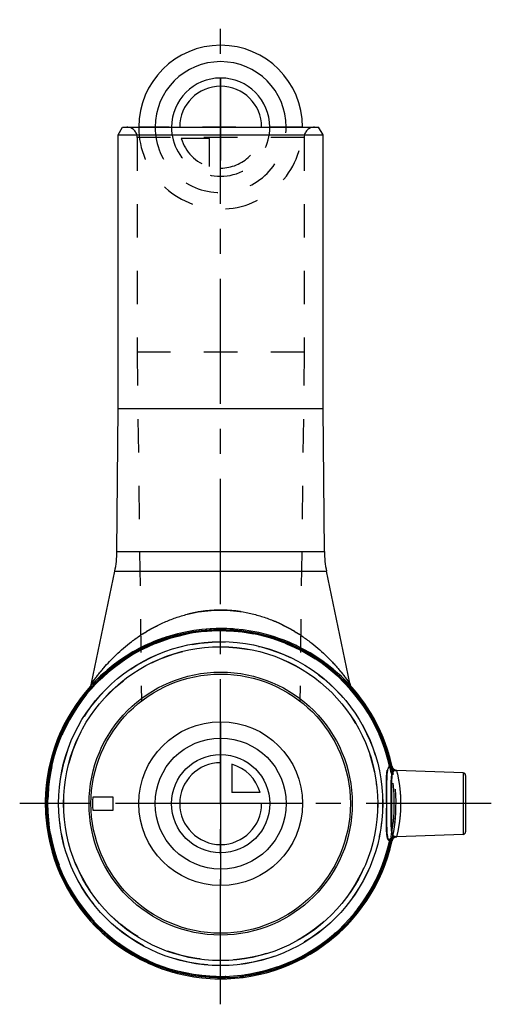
# Model space of a CAD drawing. Header units: millimetres. Extents: x 454 to 546, y 404 to 596.
import ezdxf

# ---------------------------------------------------------------- set-up
doc = ezdxf.new("R2010")
doc.units = ezdxf.units.MM
doc.header["$LTSCALE"] = 65.185185
doc.linetypes.add('CENTER', pattern=[0.6, 0.375, -0.075, 0.075, -0.075])
doc.linetypes.add('HIDDEN', pattern=[0.2, 0.1, -0.1])
for name, color, linetype in [('ACHSEN_S', 7, 'CONTINUOUS'), ('KOERPER', 7, 'CONTINUOUS'), ('KONST.EL_MIT_GEO', 7, 'CONTINUOUS'), ('KURVEN', 7, 'CONTINUOUS')]:
    doc.layers.add(name, color=color, linetype=linetype)

msp = doc.modelspace()

# ---------------------------------------------------------------- linework, layer by layer
at = {"layer": 'ACHSEN_S', "color": 2, "linetype": 'CENTER'}
for p, q in [((493.2, 403.79), (493.2, 596.21)), ((546.02, 443.01), (453.98, 443.01))]:
    msp.add_line(p, q, dxfattribs=at)
at = {"layer": 'KOERPER', "color": 7, "linetype": 'Continuous'}
for p, q in [((473.2, 520.21), (473.2, 573.71)), ((513.2, 520.21), (513.2, 573.71)), ((472.96, 492.3), (473.2, 520.21)), ((473.2, 520.21), (513.2, 520.21)), ((513.44, 492.3), (513.2, 520.21)), ((468.01, 466.54), (472.54, 488.42)), ((518.39, 466.54), (513.86, 488.42)), ((540.54, 449.03), (527.56, 449.48)), ((540.54, 437), (527.56, 436.54))]:
    msp.add_line(p, q, dxfattribs=at)
at = {"layer": 'KOERPER', "color": 8, "linetype": 'HIDDEN'}
for p, q in [((476.9, 573.21), (476.9, 531.21)), ((509.5, 573.21), (509.5, 531.21)), ((476.9, 531.21), (477.73, 463.07)), ((509.5, 531.21), (476.9, 531.21)), ((509.5, 531.21), (508.67, 463.07)), ((527.56, 449.48), (527.55, 449.48)), ((527.56, 436.54), (527.55, 436.54))]:
    msp.add_line(p, q, dxfattribs=at)
msp.add_circle((493.2, 443.01), 33.83, dxfattribs=at)
for start, end in [(42.2828, 137.7172), (179.2241, 12.9708)]:
    msp.add_arc((493.2, 443.01), 34.23, start, end, dxfattribs=at)
at = {"layer": 'KOERPER', "color": 7, "linetype": 'Continuous'}
for start, end in [(137.7172, 179.2241), (12.9708, 42.2828)]:
    msp.add_arc((493.2, 443.01), 34.23, start, end, dxfattribs=at)
at = {"layer": 'KONST.EL_MIT_GEO', "color": 7, "linetype": 'Continuous'}
for p, q in [((473.2, 573.71), (474.07, 575.21)), ((473.2, 573.71), (513.2, 573.71)), ((474.07, 575.21), (512.33, 575.21)), ((513.2, 573.71), (512.33, 575.21)), ((472.96, 492.3), (513.44, 492.3)), ((472.54, 488.42), (513.86, 488.42)), ((526.13, 450.55), (526.34, 450.6)), ((540.54, 449.03), (540.54, 437)), ((541.02, 448.53), (541.02, 437.5)), ((472.23, 444.26), (468.23, 444.26)), ((472.23, 441.76), (472.23, 444.26)), ((468.23, 441.76), (472.23, 441.76)), ((526.34, 435.42), (526.13, 435.47)), ((527.55, 436.54), (527.56, 436.54))]:
    msp.add_line(p, q, dxfattribs=at)
at = {"layer": 'KONST.EL_MIT_GEO', "color": 8, "linetype": 'HIDDEN'}
for p, q in [((509.5, 573.21), (476.9, 573.21)), ((466.99, 464.39), (466.99, 464.4)), ((466.99, 464.39), (466.99, 464.4)), ((466.99, 464.4), (466.99, 464.4)), ((519.41, 464.4), (519.41, 464.39)), ((525.13, 455.05), (524.85, 454.94)), ((524.85, 454.94), (525.15, 454.99)), ((524.91, 454.78), (525.19, 454.88)), ((524.97, 454.62), (525.27, 454.68)), ((524.98, 454.6), (525.28, 454.65)), ((525, 454.54), (525.3, 454.59)), ((525.1, 454.26), (525.4, 454.32)), ((525.1, 454.27), (525.4, 454.32)), ((525.18, 454.04), (525.48, 454.09)), ((525.23, 453.89), (525.51, 453.99)), ((525.24, 453.87), (525.53, 453.92)), ((525.28, 453.74), (525.58, 453.79)), ((525.33, 453.59), (525.63, 453.64)), ((525.34, 453.57), (525.63, 453.62)), ((525.39, 453.42), (525.68, 453.47)), ((525.41, 453.34), (525.71, 453.39)), ((525.61, 452.68), (525.91, 452.73)), ((525.63, 452.62), (525.93, 452.68)), ((525.63, 452.62), (525.93, 452.67)), ((525.64, 452.58), (525.94, 452.63)), ((525.71, 452.34), (526.01, 452.39)), ((525.81, 451.99), (526.11, 452.05)), ((525.84, 451.87), (526.13, 451.95)), ((525.86, 451.82), (526.15, 451.87)), ((525.97, 451.39), (526.26, 451.47)), ((526.01, 451.23), (526.3, 451.31)), ((526.01, 451.25), (526.3, 451.31)), ((526.01, 451.25), (526.3, 451.3)), ((526.36, 450.42), (526.12, 450.36)), ((526.24, 450.27), (526.53, 450.33)), ((526.32, 449.87), (526.62, 449.93)), ((526.32, 449.87), (526.62, 449.92)), ((526.32, 449.86), (526.62, 449.91)), ((526.36, 449.7), (526.65, 449.76)), ((526.38, 449.58), (526.68, 449.63)), ((526.39, 449.53), (526.68, 449.59)), ((526.44, 449.3), (526.73, 449.35)), ((526.44, 449.29), (526.73, 449.34)), ((526.45, 449.21), (526.75, 449.27)), ((526.51, 448.89), (526.81, 448.94)), ((526.65, 450.26), (526.65, 450.26)), ((526.66, 450.21), (526.66, 450.22)), ((526.67, 450.17), (526.67, 450.17)), ((526.86, 449.83), (526.86, 449.84)), ((526.87, 449.82), (526.87, 449.82)), ((526.89, 449.8), (526.88, 449.81)), ((526.9, 449.79), (526.9, 449.79)), ((526.91, 449.78), (526.91, 449.78)), ((526.95, 449.74), (526.95, 449.74)), ((526.96, 449.73), (526.96, 449.73)), ((526.98, 449.71), (526.98, 449.72)), ((526.99, 449.7), (526.99, 449.7)), ((527.01, 449.69), (527, 449.69)), ((527.02, 449.68), (527.02, 449.68)), ((527.03, 449.67), (527.03, 449.67)), ((527.26, 449.55), (527.25, 449.55)), ((527.27, 449.54), (527.27, 449.54)), ((527.28, 449.54), (527.28, 449.54)), ((527.29, 449.53), (527.29, 449.54)), ((527.31, 449.53), (527.3, 449.53)), ((527.32, 449.53), (527.32, 449.53)), ((527.33, 449.52), (527.33, 449.52)), ((527.34, 449.52), (527.34, 449.52)), ((527.35, 449.52), (527.35, 449.52)), ((527.36, 449.51), (527.36, 449.51)), ((527.4, 449.5), (527.4, 449.5)), ((527.41, 449.5), (527.41, 449.5)), ((527.42, 449.5), (527.42, 449.5)), ((527.43, 449.5), (527.43, 449.5)), ((527.44, 449.5), (527.44, 449.5)), ((527.45, 449.49), (527.45, 449.49)), ((527.46, 449.49), (527.46, 449.49)), ((527.47, 449.49), (527.47, 449.49)), ((527.48, 449.49), (527.48, 449.49)), ((527.5, 449.49), (527.49, 449.49)), ((527.49, 449.49), (527.49, 449.49)), ((527.51, 449.49), (527.5, 449.49)), ((527.51, 449.49), (527.51, 449.49)), ((527.52, 449.49), (527.52, 449.49)), ((527.54, 449.48), (527.53, 449.48)), ((527.54, 449.48), (527.54, 449.48)), ((527.56, 449.48), (527.55, 449.48)), ((527.55, 449.48), (527.56, 449.48)), ((527.56, 449.48), (527.56, 449.48)), ((527.56, 449.48), (527.57, 449.48)), ((527.57, 449.48), (527.58, 449.48)), ((526.36, 435.61), (526.12, 435.66)), ((526.65, 435.78), (526.65, 435.78)), ((526.66, 435.82), (526.66, 435.82)), ((526.66, 435.8), (526.66, 435.8)), ((526.67, 435.86), (526.67, 435.86)), ((526.67, 435.84), (526.67, 435.84)), ((526.68, 435.88), (526.68, 435.88)), ((526.89, 436.22), (526.89, 436.23)), ((526.9, 436.24), (526.9, 436.24)), ((526.91, 436.25), (526.91, 436.25)), ((526.92, 436.26), (526.92, 436.26)), ((526.93, 436.27), (526.94, 436.27)), ((526.95, 436.28), (526.95, 436.28)), ((526.96, 436.29), (526.96, 436.29)), ((526.97, 436.3), (526.97, 436.3)), ((526.98, 436.31), (526.98, 436.31)), ((527.02, 436.34), (527.02, 436.34)), ((527.03, 436.35), (527.03, 436.35)), ((527.04, 436.36), (527.04, 436.36)), ((527.06, 436.37), (527.06, 436.37)), ((527.07, 436.38), (527.07, 436.38)), ((527.08, 436.39), (527.08, 436.39)), ((527.09, 436.39), (527.1, 436.4)), ((527.11, 436.4), (527.11, 436.4)), ((527.12, 436.41), (527.12, 436.41)), ((527.13, 436.42), (527.13, 436.42)), ((527.36, 436.51), (527.36, 436.51)), ((527.37, 436.51), (527.38, 436.52)), ((527.39, 436.52), (527.39, 436.52)), ((527.4, 436.52), (527.4, 436.52)), ((527.41, 436.52), (527.41, 436.52)), ((527.42, 436.53), (527.42, 436.53)), ((527.43, 436.53), (527.43, 436.53)), ((527.48, 436.54), (527.48, 436.54)), ((527.49, 436.54), (527.49, 436.54)), ((527.49, 436.54), (527.5, 436.54)), ((527.5, 436.54), (527.5, 436.54)), ((527.51, 436.54), (527.51, 436.54)), ((527.52, 436.54), (527.52, 436.54)), ((527.52, 436.54), (527.53, 436.54)), ((527.53, 436.54), (527.53, 436.54)), ((527.53, 436.54), (527.54, 436.54)), ((527.55, 436.55), (527.56, 436.55)), ((527.55, 436.54), (527.56, 436.54)), ((527.56, 436.55), (527.56, 436.55))]:
    msp.add_line(p, q, dxfattribs=at)
at = {"layer": 'KONST.EL_MIT_GEO', "color": 7, "linetype": 'Continuous'}
for points in [[(527.56, 449.48), (527.55, 449.48), (527.55, 449.48), (527.54, 449.48), (527.54, 449.48), (527.53, 449.48), (527.53, 449.48), (527.52, 449.49), (527.51, 449.49), (527.51, 449.49), (527.5, 449.49), (527.49, 449.49), (527.48, 449.49), (527.47, 449.49), (527.46, 449.49), (527.45, 449.49), (527.44, 449.5), (527.43, 449.5), (527.42, 449.5), (527.41, 449.5), (527.4, 449.5), (527.39, 449.51), (527.38, 449.51), (527.36, 449.51), (527.35, 449.52), (527.34, 449.52), (527.33, 449.52), (527.32, 449.53), (527.3, 449.53), (527.29, 449.54), (527.28, 449.54), (527.27, 449.54), (527.25, 449.55), (527.24, 449.55), (527.23, 449.56), (527.21, 449.57), (527.2, 449.57), (527.19, 449.58), (527.17, 449.59), (527.16, 449.59), (527.15, 449.6), (527.13, 449.61), (527.12, 449.62), (527.1, 449.62), (527.09, 449.63), (527.08, 449.64), (527.06, 449.65), (527.05, 449.66), (527.03, 449.67), (527.02, 449.68), (527.01, 449.69), (526.99, 449.7), (526.98, 449.71), (526.96, 449.73), (526.95, 449.74), (526.94, 449.75), (526.92, 449.76), (526.91, 449.78), (526.9, 449.79), (526.88, 449.81), (526.87, 449.82), (526.86, 449.84), (526.85, 449.85), (526.83, 449.87), (526.82, 449.88), (526.81, 449.9), (526.8, 449.92), (526.79, 449.93), (526.77, 449.95), (526.76, 449.97), (526.75, 449.99), (526.74, 450.01), (526.73, 450.03), (526.72, 450.05), (526.71, 450.07), (526.7, 450.09), (526.7, 450.11), (526.69, 450.13), (526.68, 450.15), (526.67, 450.17), (526.67, 450.19), (526.66, 450.22), (526.65, 450.24), (526.65, 450.26), (526.65, 450.26)], [(526.65, 435.76), (526.65, 435.78), (526.66, 435.8), (526.66, 435.82), (526.67, 435.84), (526.67, 435.86), (526.68, 435.88), (526.69, 435.9), (526.7, 435.92), (526.7, 435.93), (526.71, 435.95), (526.72, 435.97), (526.73, 435.99), (526.73, 436), (526.74, 436.02), (526.75, 436.04), (526.76, 436.05), (526.77, 436.07), (526.78, 436.08), (526.79, 436.1), (526.8, 436.11), (526.81, 436.13), (526.82, 436.14), (526.83, 436.16), (526.84, 436.17), (526.85, 436.18), (526.86, 436.2), (526.88, 436.21), (526.89, 436.22), (526.9, 436.24), (526.91, 436.25), (526.92, 436.26), (526.93, 436.27), (526.95, 436.28), (526.96, 436.29), (526.97, 436.3), (526.98, 436.31), (526.99, 436.32), (527.01, 436.33), (527.02, 436.34), (527.03, 436.35), (527.04, 436.36), (527.06, 436.37), (527.07, 436.38), (527.08, 436.39), (527.1, 436.4), (527.11, 436.4), (527.12, 436.41), (527.13, 436.42), (527.15, 436.43), (527.16, 436.43), (527.17, 436.44), (527.19, 436.45), (527.2, 436.45), (527.21, 436.46), (527.22, 436.46), (527.24, 436.47), (527.25, 436.47), (527.26, 436.48), (527.28, 436.48), (527.29, 436.49), (527.3, 436.49), (527.31, 436.5), (527.33, 436.5), (527.34, 436.51), (527.35, 436.51), (527.36, 436.51), (527.37, 436.51), (527.39, 436.52), (527.4, 436.52), (527.41, 436.52), (527.42, 436.53), (527.43, 436.53), (527.44, 436.53), (527.45, 436.53), (527.46, 436.53), (527.47, 436.53), (527.48, 436.54), (527.49, 436.54), (527.5, 436.54), (527.5, 436.54), (527.51, 436.54), (527.52, 436.54), (527.53, 436.54), (527.53, 436.54), (527.54, 436.54), (527.54, 436.54), (527.55, 436.54), (527.55, 436.54)]]:
    msp.add_lwpolyline(points, dxfattribs=at)
at = {"layer": 'KONST.EL_MIT_GEO', "color": 8, "linetype": 'HIDDEN'}
for points in [[(526.85, 449.85), (526.84, 449.86), (526.82, 449.88), (526.81, 449.89), (526.8, 449.91), (526.79, 449.93), (526.78, 449.94), (526.77, 449.96), (526.76, 449.98), (526.75, 450), (526.74, 450.01), (526.73, 450.03), (526.72, 450.05), (526.71, 450.07), (526.7, 450.09), (526.69, 450.11), (526.69, 450.13), (526.68, 450.15)], [(526.94, 449.75), (526.92, 449.76), (526.92, 449.76)], [(527.24, 449.55), (527.23, 449.56), (527.22, 449.56), (527.2, 449.57), (527.19, 449.58), (527.18, 449.58), (527.17, 449.59), (527.15, 449.6), (527.14, 449.6), (527.13, 449.61), (527.11, 449.62), (527.1, 449.63), (527.08, 449.64), (527.07, 449.64), (527.06, 449.65), (527.04, 449.66)], [(526.69, 435.89), (526.69, 435.91), (526.7, 435.93), (526.71, 435.95), (526.72, 435.96), (526.72, 435.98), (526.73, 436), (526.74, 436.01), (526.75, 436.03), (526.76, 436.05), (526.77, 436.06), (526.78, 436.08), (526.79, 436.09), (526.8, 436.11), (526.8, 436.12), (526.81, 436.14), (526.83, 436.15), (526.84, 436.16), (526.85, 436.18), (526.86, 436.19), (526.87, 436.2), (526.88, 436.21)], [(527.14, 436.42), (527.16, 436.43), (527.17, 436.44), (527.18, 436.44), (527.19, 436.45), (527.21, 436.46), (527.22, 436.46), (527.23, 436.47), (527.24, 436.47), (527.26, 436.48), (527.27, 436.48), (527.28, 436.49), (527.29, 436.49), (527.3, 436.5), (527.32, 436.5), (527.33, 436.5)], [(527.34, 436.51), (527.34, 436.51), (527.35, 436.51)], [(527.46, 436.53), (527.47, 436.53), (527.47, 436.53)]]:
    msp.add_lwpolyline(points, dxfattribs=at)
at = {"layer": 'KONST.EL_MIT_GEO', "color": 7, "linetype": 'Continuous'}
for radius in [31.65, 30.67, 25.7, 25.32]:
    msp.add_circle((493.2, 443.01), radius, dxfattribs=at)
at = {"layer": 'KONST.EL_MIT_GEO', "color": 8, "linetype": 'HIDDEN'}
for radius in [31.61, 30.63]:
    msp.add_circle((493.2, 443.01), radius, dxfattribs=at)
for centre, radius, start, end in [((474.9, 573.21), 2, 0, 90), ((511.5, 573.21), 2, 90, 180), ((493.2, 443.01), 33.98, 12.5849, 347.4151), ((493.2, 443.01), 33.74, 12.5849, 347.4151), ((493.2, 443.01), 33.83, 39.2049, 140.7951), ((463.11, 467.55), 5, 320.8193, 342.3551), ((523.29, 467.55), 5, 197.6451, 219.1807), ((493.2, 443.01), 33.83, 10, 20.648), ((493.2, 443.01), 34.12, 10, 20.648), ((522.97, 449.66), 3.23, 11.0054, 12.5965), ((539.35, 451.49), 13.03, 184.7381, 185.296), ((493.2, 443.01), 34.23, 347.7679, 12.2321), ((527.62, 450.48), 0.999, 192.2478, 268.0375), ((527.62, 450.47), 0.998, 192.2318, 193.8923), ((527.63, 450.48), 1, 193.9073, 205.6365), ((527.63, 450.48), 1, 205.6823, 220.2699), ((527.62, 450.48), 1, 220.3062, 265.9896), ((527.63, 450.48), 1, 266.2166, 268.0201), ((522.97, 436.37), 3.23, 347.4035, 348.9945), ((539.33, 434.53), 13.01, 174.7038, 175.2627), ((527.62, 435.55), 0.999, 91.9625, 167.7522), ((527.63, 435.55), 1, 153.9684, 166.1459), ((527.62, 435.55), 0.998, 166.1628, 167.7682), ((527.63, 435.55), 1, 140.0384, 153.9249), ((527.62, 435.55), 1, 94.0104, 140.0061), ((527.63, 435.55), 1, 91.9798, 93.7834), ((527.54, 437), 0.46, 271.998, 272.2665)]:
    msp.add_arc(centre, radius, start, end, dxfattribs=at)
at = {"layer": 'KONST.EL_MIT_GEO', "color": 7, "linetype": 'Continuous'}
for centre, radius, start, end in [((452.96, 492.47), 20, 348.3, 359.5), ((533.44, 492.47), 20, 180.5, 191.7), ((493.2, 443.01), 34.23, 12.2321, 347.7679), ((493.2, 443.01), 34, 12.9008, 347.0992), ((493.2, 443.01), 33.78, 12.9008, 347.0992), ((463.11, 467.55), 5, 342.3551, 348.3), ((523.29, 467.55), 5, 191.7, 197.6451), ((540.52, 448.53), 0.5, 0, 88), ((493.2, 443.01), 25, 177.134, 182.866), ((540.52, 437.5), 0.5, 272, 360)]:
    msp.add_arc(centre, radius, start, end, dxfattribs=at)
at = {"layer": 'KONST.EL_MIT_GEO', "color": 8, "linetype": 'HIDDEN'}
for points, knots in [([(493.2, 480.82), (492.36, 480.82), (490.69, 480.74), (488.23, 480.39), (485.84, 479.81), (483.57, 479.05), (481.42, 478.12), (479.41, 477.07), (477.54, 475.91), (475.82, 474.68), (474.25, 473.41), (472.81, 472.11), (471.73, 471.02), (470.93, 470.16), (470.39, 469.55), (469.89, 468.97), (469.44, 468.42), (469.04, 467.92), (468.74, 467.53), (468.53, 467.25), (468.4, 467.07), (468.29, 466.92), (468.19, 466.79), (468.12, 466.7), (468.08, 466.64), (468.06, 466.6), (468.04, 466.58), (468.02, 466.56), (468.02, 466.55), (468.01, 466.54), (468.01, 466.54)], [0, 0, 0, 0, 0.083609, 0.166517, 0.248116, 0.327945, 0.405688, 0.481136, 0.55413, 0.624509, 0.69205, 0.756395, 0.816961, 0.845546, 0.872781, 0.898439, 0.922234, 0.943797, 0.962672, 0.970933, 0.978311, 0.984729, 0.99011, 0.994384, 0.996085, 0.997486, 0.998583, 0.999369, 0.999842, 1, 1, 1, 1]), ([(518.39, 466.54), (518.39, 466.54), (518.38, 466.55), (518.38, 466.56), (518.36, 466.58), (518.33, 466.62), (518.28, 466.69), (518.21, 466.79), (518.11, 466.92), (518, 467.07), (517.87, 467.25), (517.66, 467.53), (517.36, 467.92), (516.96, 468.42), (516.51, 468.97), (515.82, 469.77), (514.86, 470.83), (513.59, 472.11), (512.15, 473.41), (510.58, 474.68), (508.86, 475.91), (506.99, 477.07), (504.98, 478.12), (502.83, 479.05), (500.56, 479.81), (498.17, 480.39), (495.71, 480.74), (494.04, 480.82), (493.2, 480.82)], [0, 0, 0, 0, 0.000158, 0.000631, 0.001417, 0.002514, 0.005616, 0.00989, 0.015271, 0.021689, 0.029067, 0.037328, 0.056203, 0.077766, 0.101561, 0.12722, 0.183036, 0.243603, 0.307948, 0.375489, 0.445868, 0.518863, 0.59431, 0.672054, 0.751883, 0.833483, 0.916391, 1, 1, 1, 1]), ([(525.56, 443.01), (525.56, 443.48), (525.56, 444.39), (525.55, 445.71), (525.55, 446.93), (525.56, 447.86), (525.6, 448.52), (525.63, 448.94), (525.68, 449.31), (525.74, 449.62), (525.81, 449.87), (525.89, 450.05), (525.96, 450.15), (526.02, 450.21), (526.08, 450.25), (526.12, 450.27), (526.14, 450.28)], [0, 0, 0, 0, 0.187682, 0.368077, 0.534342, 0.680456, 0.744382, 0.801557, 0.85163, 0.894401, 0.929891, 0.958459, 0.970442, 0.981142, 0.990861, 1, 1, 1, 1]), ([(526.37, 450.29), (526.35, 450.28), (526.3, 450.28), (526.23, 450.27), (526.18, 450.27), (526.16, 450.27), (526.15, 450.27), (526.14, 450.28)], [0, 0, 0, 0, 0.348793, 0.645957, 0.868059, 0.945757, 1, 1, 1, 1]), ([(527, 449.47), (526.9, 449.47), (526.7, 449.53), (526.44, 449.7), (526.24, 449.96), (526.17, 450.17), (526.14, 450.28)], [0, 0, 0, 0, 0.240814, 0.485881, 0.738519, 1, 1, 1, 1]), ([(526.36, 450.42), (526.39, 450.39), (526.44, 450.37), (526.51, 450.33), (526.55, 450.31), (526.59, 450.3), (526.62, 450.29), (526.64, 450.28), (526.65, 450.27), (526.65, 450.26)], [0, 0, 0, 0, 0.353626, 0.517758, 0.666161, 0.792593, 0.891688, 0.960307, 1, 1, 1, 1]), ([(526.37, 450.29), (526.38, 450.18), (526.42, 449.98), (526.55, 449.72), (526.75, 449.53), (526.92, 449.48), (527, 449.47)], [0, 0, 0, 0, 0.282309, 0.538396, 0.773047, 1, 1, 1, 1]), ([(526.51, 443.01), (526.51, 443.41), (526.5, 444.19), (526.5, 445.32), (526.49, 446.38), (526.5, 447.2), (526.52, 447.79), (526.55, 448.17), (526.59, 448.51), (526.64, 448.8), (526.7, 449.04), (526.78, 449.24), (526.88, 449.38), (526.96, 449.45), (527, 449.47)], [0, 0, 0, 0, 0.18078, 0.355487, 0.51823, 0.66349, 0.72801, 0.786414, 0.838287, 0.883351, 0.921533, 0.953064, 0.978688, 1, 1, 1, 1]), ([(527, 449.47), (527.06, 449.47), (527.18, 449.47), (527.34, 449.48), (527.46, 449.48), (527.53, 449.48), (527.56, 449.48)], [0, 0, 0, 0, 0.335626, 0.623862, 0.850088, 1, 1, 1, 1]), ([(527.59, 449.48), (527.59, 449.48), (527.59, 449.48), (527.58, 449.48), (527.57, 449.48), (527.56, 449.48), (527.56, 449.48)], [0, 0, 0, 0, 0.09667, 0.289951, 0.590824, 1, 1, 1, 1]), ([(527.58, 449.48), (527.58, 449.48), (527.59, 449.48), (527.59, 449.48), (527.59, 449.48)], [0, 0, 0, 0, 0.673778, 1, 1, 1, 1]), ([(528.39, 443.01), (528.39, 443.82), (528.32, 445.32), (528.04, 447.48), (527.75, 448.82), (527.59, 449.48)], [0, 0, 0, 0, 0.371165, 0.689793, 1, 1, 1, 1]), ([(526.14, 435.75), (526.12, 435.76), (526.08, 435.77), (526.02, 435.82), (525.96, 435.87), (525.89, 435.98), (525.81, 436.15), (525.74, 436.41), (525.68, 436.72), (525.63, 437.09), (525.6, 437.51), (525.56, 438.17), (525.55, 439.1), (525.55, 440.32), (525.56, 441.64), (525.56, 442.55), (525.56, 443.01)], [0, 0, 0, 0, 0.009139, 0.018858, 0.029558, 0.041541, 0.070109, 0.105599, 0.14837, 0.198442, 0.255618, 0.319544, 0.465657, 0.631923, 0.812318, 1, 1, 1, 1]), ([(527, 436.56), (526.96, 436.58), (526.88, 436.65), (526.78, 436.79), (526.7, 436.98), (526.64, 437.23), (526.59, 437.52), (526.55, 437.86), (526.52, 438.24), (526.5, 438.83), (526.49, 439.64), (526.5, 440.7), (526.5, 441.84), (526.51, 442.62), (526.51, 443.01)], [0, 0, 0, 0, 0.021312, 0.046936, 0.078468, 0.116649, 0.161714, 0.213586, 0.27199, 0.33651, 0.48177, 0.644513, 0.81922, 1, 1, 1, 1]), ([(527.59, 436.55), (527.75, 437.2), (528.04, 438.54), (528.32, 440.7), (528.39, 442.2), (528.39, 443.01)], [0, 0, 0, 0, 0.310207, 0.628835, 1, 1, 1, 1]), ([(526.14, 435.75), (526.17, 435.86), (526.24, 436.06), (526.44, 436.32), (526.7, 436.5), (526.9, 436.55), (527, 436.56)], [0, 0, 0, 0, 0.261481, 0.514119, 0.759186, 1, 1, 1, 1]), ([(526.37, 435.74), (526.35, 435.74), (526.3, 435.75), (526.23, 435.75), (526.18, 435.76), (526.16, 435.75), (526.15, 435.75), (526.14, 435.75)], [0, 0, 0, 0, 0.348793, 0.645956, 0.868058, 0.945756, 1, 1, 1, 1]), ([(526.65, 435.76), (526.65, 435.76), (526.64, 435.75), (526.62, 435.74), (526.59, 435.73), (526.55, 435.71), (526.51, 435.69), (526.44, 435.66), (526.39, 435.63), (526.36, 435.61)], [0, 0, 0, 0, 0.039693, 0.108312, 0.207407, 0.333838, 0.482241, 0.646374, 1, 1, 1, 1]), ([(527, 436.56), (526.92, 436.55), (526.75, 436.49), (526.55, 436.31), (526.42, 436.04), (526.38, 435.84), (526.37, 435.74)], [0, 0, 0, 0, 0.226954, 0.461604, 0.717691, 1, 1, 1, 1]), ([(527.56, 436.54), (527.53, 436.54), (527.46, 436.54), (527.34, 436.55), (527.18, 436.55), (527.06, 436.56), (527, 436.56)], [0, 0, 0, 0, 0.149916, 0.376142, 0.664377, 1, 1, 1, 1]), ([(527.56, 436.54), (527.56, 436.54), (527.57, 436.54), (527.58, 436.54), (527.59, 436.55), (527.59, 436.55), (527.59, 436.55)], [0, 0, 0, 0, 0.409176, 0.710049, 0.90333, 1, 1, 1, 1]), ([(527.58, 436.54), (527.58, 436.54), (527.57, 436.54), (527.56, 436.54), (527.56, 436.54)], [0, 0, 0, 0, 0.199149, 1, 1, 1, 1]), ([(527.59, 436.55), (527.59, 436.55), (527.59, 436.55), (527.58, 436.54), (527.58, 436.54)], [0, 0, 0, 0, 0.329006, 1, 1, 1, 1])]:
    msp.add_open_spline(points, degree=3, knots=knots, dxfattribs=at)
at = {"layer": 'KONST.EL_MIT_GEO', "color": 7, "linetype": 'Continuous'}
for points, knots in [([(468.01, 466.54), (468.01, 466.54), (468.02, 466.55), (468.02, 466.56), (468.04, 466.58), (468.07, 466.62), (468.12, 466.69), (468.19, 466.79), (468.29, 466.92), (468.4, 467.07), (468.53, 467.25), (468.74, 467.53), (469.04, 467.92), (469.44, 468.42), (469.89, 468.97), (470.58, 469.77), (471.54, 470.83), (472.81, 472.11), (474.25, 473.41), (475.82, 474.68), (477.54, 475.91), (479.41, 477.07), (481.42, 478.12), (483.57, 479.05), (485.84, 479.81), (488.23, 480.39), (490.69, 480.74), (492.36, 480.82), (493.2, 480.82)], [0, 0, 0, 0, 0.000158, 0.000631, 0.001417, 0.002514, 0.005616, 0.00989, 0.015271, 0.021689, 0.029067, 0.037328, 0.056203, 0.077766, 0.101561, 0.12722, 0.183036, 0.243603, 0.307948, 0.375489, 0.445868, 0.518863, 0.59431, 0.672054, 0.751883, 0.833483, 0.916391, 1, 1, 1, 1]), ([(493.2, 480.82), (494.04, 480.82), (495.71, 480.74), (498.17, 480.39), (500.56, 479.81), (502.83, 479.05), (504.98, 478.12), (506.99, 477.07), (508.86, 475.91), (510.58, 474.68), (512.15, 473.41), (513.59, 472.11), (514.67, 471.02), (515.47, 470.16), (516.01, 469.55), (516.51, 468.97), (516.96, 468.42), (517.36, 467.92), (517.66, 467.53), (517.87, 467.25), (518, 467.07), (518.11, 466.92), (518.21, 466.79), (518.28, 466.7), (518.32, 466.64), (518.34, 466.6), (518.36, 466.58), (518.38, 466.56), (518.38, 466.55), (518.39, 466.54), (518.39, 466.54)], [0, 0, 0, 0, 0.083609, 0.166517, 0.248116, 0.327945, 0.405688, 0.481136, 0.55413, 0.624509, 0.69205, 0.756395, 0.816961, 0.845546, 0.872781, 0.898439, 0.922234, 0.943797, 0.962672, 0.970933, 0.978311, 0.984729, 0.99011, 0.994384, 0.996085, 0.997486, 0.998583, 0.999369, 0.999842, 1, 1, 1, 1]), ([(526.13, 450.25), (526.13, 450.25), (526.14, 450.27), (526.14, 450.29), (526.15, 450.32), (526.15, 450.38), (526.14, 450.45), (526.13, 450.52), (526.13, 450.55)], [0, 0, 0, 0, 0.055894, 0.135409, 0.237309, 0.359394, 0.6541, 1, 1, 1, 1]), ([(526.13, 450.25), (526.13, 450.24), (526.14, 450.22), (526.15, 450.18), (526.17, 450.13), (526.2, 450.08), (526.23, 450.04), (526.26, 450.01), (526.3, 449.99), (526.33, 449.98), (526.37, 449.98), (526.4, 449.99), (526.43, 450.02), (526.46, 450.06), (526.48, 450.1), (526.5, 450.15), (526.51, 450.2), (526.51, 450.24), (526.51, 450.27), (526.51, 450.3), (526.51, 450.32), (526.51, 450.33)], [0, 0, 0, 0, 0.040319, 0.079853, 0.156114, 0.227042, 0.291764, 0.350047, 0.401663, 0.447987, 0.492006, 0.536714, 0.585158, 0.639545, 0.700454, 0.767847, 0.84127, 0.879787, 0.919212, 0.959415, 1, 1, 1, 1]), ([(526.51, 450.33), (526.5, 450.34), (526.49, 450.34), (526.48, 450.35), (526.46, 450.37), (526.44, 450.39), (526.42, 450.41), (526.39, 450.46), (526.36, 450.52), (526.35, 450.58), (526.34, 450.6)], [0, 0, 0, 0, 0.057055, 0.116306, 0.176891, 0.238619, 0.363865, 0.490467, 0.744941, 1, 1, 1, 1]), ([(526.65, 450.26), (526.65, 450.27), (526.64, 450.27), (526.63, 450.28), (526.6, 450.29), (526.56, 450.31), (526.53, 450.33), (526.51, 450.33)], [0, 0, 0, 0, 0.044861, 0.111061, 0.318454, 0.621166, 1, 1, 1, 1]), ([(526.51, 450.33), (526.52, 450.23), (526.56, 450.02), (526.66, 449.79), (526.77, 449.64), (526.86, 449.55), (526.95, 449.49), (527.02, 449.47), (527.05, 449.47)], [0, 0, 0, 0, 0.299641, 0.571899, 0.6936, 0.804689, 0.906031, 1, 1, 1, 1]), ([(526.13, 450.25), (526.08, 450.23), (526.03, 450.17), (525.96, 450.09), (525.9, 449.97), (525.82, 449.78), (525.76, 449.52), (525.7, 449.19), (525.66, 448.82), (525.63, 448.4), (525.61, 447.74), (525.59, 446.83), (525.59, 445.63), (525.6, 444.35), (525.6, 443.46), (525.6, 443.01)], [0, 0, 0, 0, 0.01975, 0.031313, 0.044273, 0.074885, 0.112254, 0.156574, 0.207787, 0.26566, 0.329835, 0.475164, 0.639166, 0.816222, 1, 1, 1, 1]), ([(526.13, 450.25), (526.15, 450.14), (526.23, 449.94), (526.45, 449.69), (526.73, 449.52), (526.94, 449.47), (527.05, 449.47)], [0, 0, 0, 0, 0.251056, 0.501952, 0.751763, 1, 1, 1, 1]), ([(527.05, 449.47), (527.01, 449.45), (526.93, 449.38), (526.83, 449.24), (526.75, 449.05), (526.68, 448.8), (526.63, 448.51), (526.59, 448.17), (526.57, 447.79), (526.54, 447.2), (526.53, 446.39), (526.54, 445.33), (526.55, 444.19), (526.55, 443.41), (526.55, 443.01)], [0, 0, 0, 0, 0.021241, 0.046738, 0.07813, 0.116182, 0.16114, 0.212935, 0.271293, 0.335798, 0.481118, 0.64402, 0.818955, 1, 1, 1, 1]), ([(527.56, 449.48), (527.53, 449.48), (527.47, 449.48), (527.36, 449.48), (527.21, 449.47), (527.11, 449.47), (527.05, 449.47)], [0, 0, 0, 0, 0.149437, 0.374751, 0.662829, 1, 1, 1, 1]), ([(525.6, 443.01), (525.6, 442.56), (525.6, 441.68), (525.59, 440.39), (525.59, 439.2), (525.61, 438.28), (525.63, 437.63), (525.66, 437.21), (525.7, 436.83), (525.76, 436.51), (525.82, 436.24), (525.9, 436.06), (525.96, 435.94), (526.03, 435.85), (526.08, 435.8), (526.13, 435.78)], [0, 0, 0, 0, 0.183778, 0.360834, 0.524836, 0.670165, 0.73434, 0.792213, 0.843426, 0.887746, 0.925115, 0.955727, 0.968687, 0.98025, 1, 1, 1, 1]), ([(526.55, 443.01), (526.55, 442.62), (526.55, 441.83), (526.54, 440.7), (526.53, 439.64), (526.54, 438.82), (526.57, 438.23), (526.59, 437.85), (526.63, 437.51), (526.68, 437.22), (526.75, 436.98), (526.83, 436.79), (526.93, 436.64), (527.01, 436.58), (527.05, 436.56)], [0, 0, 0, 0, 0.181045, 0.35598, 0.518882, 0.664202, 0.728707, 0.787065, 0.83886, 0.883818, 0.92187, 0.953262, 0.978759, 1, 1, 1, 1]), ([(526.13, 435.78), (526.15, 435.88), (526.23, 436.09), (526.45, 436.34), (526.73, 436.51), (526.94, 436.55), (527.05, 436.56)], [0, 0, 0, 0, 0.251056, 0.501952, 0.751763, 1, 1, 1, 1]), ([(526.51, 435.69), (526.51, 435.7), (526.51, 435.72), (526.51, 435.76), (526.51, 435.79), (526.51, 435.83), (526.5, 435.87), (526.48, 435.93), (526.46, 435.97), (526.43, 436), (526.4, 436.03), (526.37, 436.04), (526.33, 436.05), (526.3, 436.04), (526.26, 436.01), (526.23, 435.98), (526.2, 435.94), (526.17, 435.89), (526.15, 435.85), (526.14, 435.81), (526.13, 435.79), (526.13, 435.78)], [0, 0, 0, 0, 0.040585, 0.080788, 0.120213, 0.15873, 0.232153, 0.299546, 0.360455, 0.414842, 0.463286, 0.507995, 0.552014, 0.598336, 0.649952, 0.708236, 0.772957, 0.843885, 0.920147, 0.959681, 1, 1, 1, 1]), ([(526.13, 435.78), (526.13, 435.77), (526.14, 435.76), (526.14, 435.73), (526.15, 435.7), (526.15, 435.65), (526.14, 435.57), (526.13, 435.51), (526.13, 435.47)], [0, 0, 0, 0, 0.055895, 0.135409, 0.237309, 0.359394, 0.6541, 1, 1, 1, 1]), ([(526.51, 435.69), (526.5, 435.69), (526.49, 435.68), (526.48, 435.67), (526.46, 435.66), (526.44, 435.64), (526.42, 435.61), (526.39, 435.56), (526.36, 435.5), (526.35, 435.45), (526.34, 435.42)], [0, 0, 0, 0, 0.057055, 0.116306, 0.176891, 0.238619, 0.363865, 0.490467, 0.744941, 1, 1, 1, 1]), ([(526.51, 435.69), (526.52, 435.8), (526.56, 436), (526.66, 436.24), (526.77, 436.39), (526.86, 436.47), (526.95, 436.53), (527.02, 436.55), (527.05, 436.56)], [0, 0, 0, 0, 0.299641, 0.571899, 0.6936, 0.804689, 0.906031, 1, 1, 1, 1]), ([(526.51, 435.69), (526.53, 435.7), (526.56, 435.71), (526.6, 435.73), (526.63, 435.74), (526.64, 435.75), (526.65, 435.76), (526.65, 435.76)], [0, 0, 0, 0, 0.378834, 0.681546, 0.888939, 0.955139, 1, 1, 1, 1]), ([(527.05, 436.56), (527.11, 436.56), (527.21, 436.55), (527.36, 436.55), (527.47, 436.54), (527.53, 436.54), (527.56, 436.54)], [0, 0, 0, 0, 0.33717, 0.625249, 0.850563, 1, 1, 1, 1])]:
    msp.add_open_spline(points, degree=3, knots=knots, dxfattribs=at)
at = {"layer": 'KURVEN', "color": 40, "linetype": 'Continuous'}
for p, q in [((493.2, 584.81), (493.2, 575.21)), ((493.2, 459.01), (493.2, 427.01)), ((495.4, 450.7), (495.4, 445.21)), ((500.89, 445.21), (495.4, 445.21)), ((509.2, 443.01), (477.2, 443.01))]:
    msp.add_line(p, q, dxfattribs=at)
at = {"layer": 'KURVEN', "color": 8, "linetype": 'HIDDEN'}
for p, q in [((509.2, 575.21), (477.2, 575.21)), ((493.2, 575.21), (493.2, 567.21)), ((491, 573.01), (485.51, 573.01)), ((491, 567.52), (491, 573.01))]:
    msp.add_line(p, q, dxfattribs=at)
at = {"layer": 'KURVEN', "color": 40, "linetype": 'Continuous'}
for radius in [16, 12.8, 9.6]:
    msp.add_circle((493.2, 443.01), radius, dxfattribs=at)
for centre, radius, start, end in [((493.2, 575.21), 16, 0, 180), ((493.2, 575.21), 12.8, 0, 180), ((493.2, 575.21), 9.6, 0.0001, 180), ((493.2, 575.21), 8, 0.0001, 180), ((493.2, 443.01), 8, 90, 360), ((493.2, 443.01), 8, 15.962, 74.038)]:
    msp.add_arc(centre, radius, start, end, dxfattribs=at)
at = {"layer": 'KURVEN', "color": 8, "linetype": 'HIDDEN'}
for radius, start, end in [(16, 180, 360), (12.8, 180, 360), (9.6, 180, 0.0001), (8, 270, 0.0001), (8, 195.962, 254.038)]:
    msp.add_arc((493.2, 575.21), radius, start, end, dxfattribs=at)

doc.saveas('drawing.dxf')
